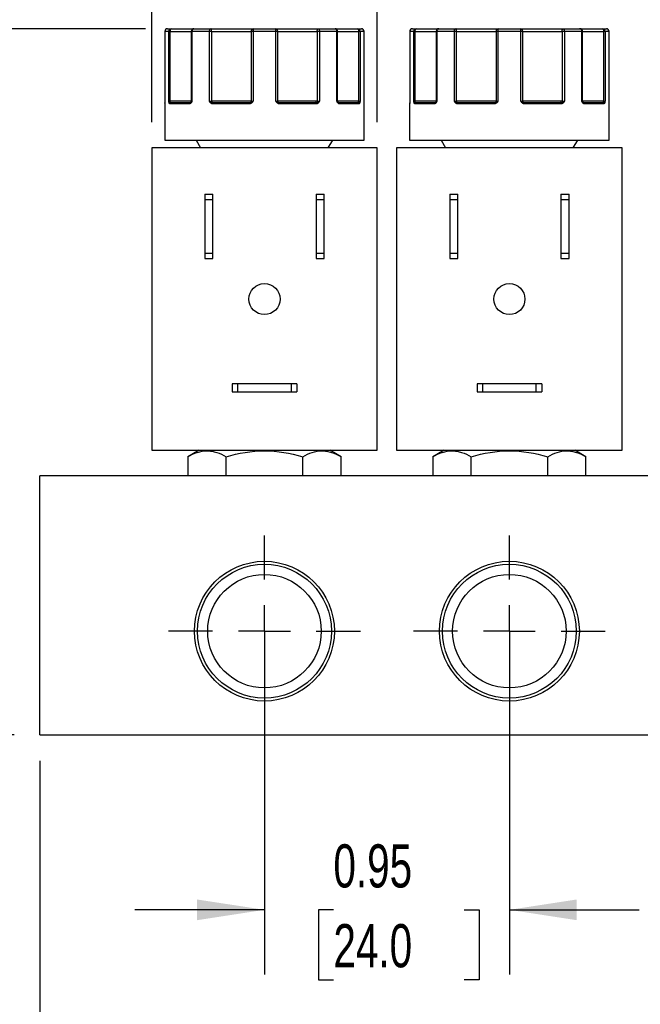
# Model space of a CAD drawing. Header units: inches. Extents: x 0.5 to 21.5, y 0.5 to 16.5.
# Tile 3 of 22: x 3.7 to 6.1, y 3.7 to 7.5. Entities that reach past the tile are written whole.
import ezdxf

# ---------------------------------------------------------------- set-up
doc = ezdxf.new("R2010")
doc.units = ezdxf.units.IN
doc.header["$LTSCALE"] = 2
doc.header["$MEASUREMENT"] = 0
doc.linetypes.add('SLD-Center', pattern=[0.75, 0.6, -0.05, 0.05, -0.05])
doc.linetypes.add('SLD-Solid', pattern=[0])
doc.layers.add('CENTER', color=40, linetype='SLD-Center')
doc.layers.add('DIMENSIONS', color=140, linetype='SLD-Solid', lineweight=25)
doc.styles.add('SLDTEXTSTYLE0', font='TXT', dxfattribs={"width": 0.7})
doc.dimstyles.new('SLDDIMSTYLE0', dxfattribs={"dimtxt": 0.169922, "dimasz": 0.26, "dimexe": 0, "dimexo": 0.0625, "dimgap": 0.04248, "dimtad": 0, "dimtih": 1, "dimtoh": 1, "dimrnd": 1e-09, "dimdsep": 46, "dimtxsty": 'SLDTEXTSTYLE0', "dimsah": 1, "dimcen": 0.09, "dimadec": 0, "dimazin": 2, "dimtfac": 1, "dimtmove": 0, "dimatfit": 0, "dimfxl": 0, "dimfrac": 2, "dimtolj": 1, "dimtzin": 12, "dimarcsym": 0})
doc.dimstyles.new('SLDDIMSTYLE1', dxfattribs={"dimtxt": 0.169922, "dimasz": 0.26, "dimexe": 0, "dimexo": 0.0625, "dimgap": 0.04248, "dimtad": 0, "dimtih": 1, "dimtoh": 1, "dimrnd": 1e-09, "dimzin": 12, "dimdsep": 46, "dimtxsty": 'SLDTEXTSTYLE0', "dimsah": 1, "dimcen": 0.09, "dimadec": 0, "dimazin": 3, "dimtfac": 1, "dimtofl": 0, "dimtmove": 0, "dimatfit": 3, "dimfxl": 0, "dimfrac": 2, "dimtolj": 1, "dimtzin": 12, "dimarcsym": 0})
doc.dimstyles.new('SLDDIMSTYLE5', dxfattribs={"dimtxt": 0.169922, "dimasz": 0.26, "dimexe": 0, "dimexo": 0.0625, "dimgap": 0.04248, "dimtad": 0, "dimtih": 1, "dimtoh": 1, "dimrnd": 1e-09, "dimdsep": 46, "dimtxsty": 'SLDTEXTSTYLE0', "dimsah": 1, "dimcen": 0.09, "dimadec": 0, "dimazin": 2, "dimtfac": 1, "dimtofl": 0, "dimtmove": 0, "dimatfit": 3, "dimfxl": 0, "dimfrac": 2, "dimtolj": 1, "dimtzin": 12, "dimarcsym": 0})

# ---------------------------------------------------------------- blocks, each defined once
blk = doc.blocks.new('_D')
at = {"layer": 'DIMENSIONS'}
for p, q in [((4.619, 5.0024), (4.619, 3.7767)), ((5.564, 5.0024), (5.564, 3.7767)), ((4.619, 4.0267), (4.119, 4.0267)), ((4.8851, 4.0267), (4.828, 4.0267)), ((4.828, 4.0267), (4.828, 3.7566)), ((5.39, 4.0267), (5.4471, 4.0267)), ((5.4471, 4.0267), (5.4471, 3.7566)), ((5.564, 4.0267), (6.064, 4.0267)), ((4.828, 3.7566), (4.8851, 3.7566)), ((5.4471, 3.7566), (5.39, 3.7566))]:
    blk.add_line(p, q, dxfattribs=at)
for points in [[(4.619, 4.0267), (4.359, 4.0667), (4.359, 3.9867)], [(5.564, 4.0267), (5.824, 3.9867), (5.824, 4.0667)]]:
    blk.add_solid(points, dxfattribs=at)
at = {"layer": 'DIMENSIONS', "char_height": 0.16667, "attachment_point": 1, "style": 'SLDTEXTSTYLE0'}
for s, insert in [('0.95', (4.8851, 4.2796)), ('24.0', (4.8851, 3.9715))]:
    blk.add_mtext(s, dxfattribs=dict(at, insert=insert))
blk = doc.blocks.new('_D_1')
at = {"layer": 'DIMENSIONS'}
for p, q in [((3.753, 4.6024), (3.753, 2.8026)), ((8.32, 4.6024), (8.32, 2.8026)), ((3.753, 3.0526), (5.4432, 3.0526)), ((5.6735, 3.0526), (5.6164, 3.0526)), ((5.6164, 3.0526), (5.6164, 2.7825)), ((6.3198, 3.0526), (6.3768, 3.0526)), ((6.3768, 3.0526), (6.3768, 2.7825)), ((8.32, 3.0526), (6.55, 3.0526)), ((5.6164, 2.7825), (5.6735, 2.7825)), ((6.3768, 2.7825), (6.3198, 2.7825))]:
    blk.add_line(p, q, dxfattribs=at)
for points in [[(3.753, 3.0526), (4.013, 3.0126), (4.013, 3.0926)], [(8.32, 3.0526), (8.06, 3.0926), (8.06, 3.0126)]]:
    blk.add_solid(points, dxfattribs=at)
at = {"layer": 'DIMENSIONS', "char_height": 0.16667, "attachment_point": 1, "style": 'SLDTEXTSTYLE0'}
for s, insert in [('4.57', (5.7441, 3.3055)), ('116.0', (5.6735, 2.9974))]:
    blk.add_mtext(s, dxfattribs=dict(at, insert=insert))
blk = doc.blocks.new('_D_5')
at = {"layer": 'DIMENSIONS'}
for p, q in [((4.184, 7.0678), (4.184, 8.4653)), ((5.054, 7.0678), (5.054, 8.4653)), ((3.1087, 8.2153), (3.0517, 8.2153)), ((3.0517, 8.2153), (3.0517, 7.9453)), ((3.6137, 8.2153), (3.6707, 8.2153)), ((3.6707, 8.2153), (3.6707, 7.9453)), ((4.184, 8.2153), (3.844, 8.2153)), ((5.054, 8.2153), (4.184, 8.2153)), ((3.0517, 7.9453), (3.1087, 7.9453)), ((3.6707, 7.9453), (3.6137, 7.9453))]:
    blk.add_line(p, q, dxfattribs=at)
for points in [[(4.184, 8.2153), (4.444, 8.1753), (4.444, 8.2553)], [(5.054, 8.2153), (4.794, 8.2553), (4.794, 8.1753)]]:
    blk.add_solid(points, dxfattribs=at)
at = {"layer": 'DIMENSIONS', "char_height": 0.16667, "attachment_point": 1, "style": 'SLDTEXTSTYLE0'}
for s, insert in [('0.87', (3.1087, 8.4682)), ('22.1', (3.1087, 8.1601))]:
    blk.add_mtext(s, dxfattribs=dict(at, insert=insert))
blk = doc.blocks.new('_D_6')
at = {"layer": 'DIMENSIONS'}
for p, q in [((4.184, 7.0678), (4.184, 9.4102)), ((7.889, 7.0678), (7.889, 9.4102)), ((4.184, 9.1602), (5.5139, 9.1602)), ((5.7441, 9.1602), (5.6871, 9.1602)), ((5.6871, 9.1602), (5.6871, 8.8901)), ((6.2491, 9.1602), (6.3061, 9.1602)), ((6.3061, 9.1602), (6.3061, 8.8901)), ((7.889, 9.1602), (6.4794, 9.1602)), ((5.6871, 8.8901), (5.7441, 8.8901)), ((6.3061, 8.8901), (6.2491, 8.8901))]:
    blk.add_line(p, q, dxfattribs=at)
for points in [[(4.184, 9.1602), (4.444, 9.1202), (4.444, 9.2002)], [(7.889, 9.1602), (7.629, 9.2002), (7.629, 9.1202)]]:
    blk.add_solid(points, dxfattribs=at)
at = {"layer": 'DIMENSIONS', "char_height": 0.16667, "attachment_point": 1, "style": 'SLDTEXTSTYLE0'}
for s, insert in [('3.71', (5.7441, 9.4131)), ('94.1', (5.7441, 9.105))]:
    blk.add_mtext(s, dxfattribs=dict(at, insert=insert))
blk = doc.blocks.new('_D_7')
at = {"layer": 'DIMENSIONS'}
for p, q in [((4.1595, 7.4278), (2.4725, 7.4278)), ((2.7225, 7.4278), (2.7225, 6.4115)), ((2.47, 6.1034), (2.4129, 6.1034)), ((2.4129, 6.1034), (2.4129, 5.8333)), ((2.9749, 6.1034), (3.032, 6.1034)), ((3.032, 6.1034), (3.032, 5.8333)), ((2.4129, 5.8333), (2.47, 5.8333)), ((3.032, 5.8333), (2.9749, 5.8333)), ((2.7225, 4.7024), (2.7225, 5.7952)), ((3.653, 4.7024), (2.4725, 4.7024))]:
    blk.add_line(p, q, dxfattribs=at)
for points in [[(2.7225, 7.4278), (2.6825, 7.1678), (2.7625, 7.1678)], [(2.7225, 4.7024), (2.7625, 4.9624), (2.6825, 4.9624)]]:
    blk.add_solid(points, dxfattribs=at)
at = {"layer": 'DIMENSIONS', "char_height": 0.16667, "attachment_point": 1, "style": 'SLDTEXTSTYLE0'}
for s, insert in [('2.73', (2.47, 6.3562)), ('69.2', (2.47, 6.0481))]:
    blk.add_mtext(s, dxfattribs=dict(at, insert=insert))
blk = doc.blocks.new('SW_CENTERMARKSYMBOL_2')
at = {"layer": 'CENTER', "color": 0}
for p, q in [((0, 0.2), (0, 0.3699)), ((0, 0), (0, 0.1)), ((-0.2, 0), (-0.3699, 0)), ((0, 0), (-0.1, 0)), ((0, 0), (0, -0.1)), ((0, 0), (0.1, 0)), ((0.2, 0), (0.3699, 0)), ((0, -0.2), (0, -0.3699))]:
    blk.add_line(p, q, dxfattribs=at)
blk = doc.blocks.new('SW_CENTERMARKSYMBOL_3')
at = {"layer": 'CENTER', "color": 0}
for p, q in [((0, 0.2), (0, 0.3699)), ((0, 0), (0, 0.1)), ((-0.2, 0), (-0.3699, 0)), ((0, 0), (-0.1, 0)), ((0, 0), (0, -0.1)), ((0, 0), (0.1, 0)), ((0.2, 0), (0.3699, 0)), ((0, -0.2), (0, -0.3699))]:
    blk.add_line(p, q, dxfattribs=at)

msp = doc.modelspace()

# ---------------------------------------------------------------- linework, layer by layer
for p, q in [((4.2347, 7.4178), (4.2347, 7.1478)), ((4.2347, 7.4178), (4.2347, 7.1478)), ((4.25, 7.4178), (4.2347, 7.4178)), ((4.2347, 7.4178), (4.2347, 7.4178)), ((4.25, 7.1478), (4.25, 7.4178)), ((4.2558, 7.4178), (4.25, 7.4178)), ((4.2558, 7.1478), (4.2558, 7.4178)), ((4.2558, 7.4178), (4.3367, 7.4178)), ((4.3367, 7.4178), (4.3367, 7.1478)), ((4.3394, 7.4178), (4.3367, 7.4178)), ((4.3394, 7.4178), (4.3394, 7.1478)), ((4.4068, 7.4178), (4.3394, 7.4178)), ((4.4068, 7.1478), (4.4068, 7.4178)), ((4.4123, 7.4178), (4.4068, 7.4178)), ((4.4154, 7.4178), (4.4123, 7.4178)), ((4.4154, 7.4178), (4.5676, 7.4178)), ((4.4154, 7.1478), (4.4154, 7.4178)), ((4.5676, 7.4178), (4.5676, 7.1478)), ((4.5749, 7.4178), (4.5676, 7.4178)), ((4.663, 7.4178), (4.5749, 7.4178)), ((4.5749, 7.4178), (4.5749, 7.1478)), ((4.663, 7.1478), (4.663, 7.4178)), ((4.6703, 7.4178), (4.663, 7.4178)), ((4.6703, 7.1478), (4.6703, 7.4178)), ((4.6703, 7.4178), (4.8225, 7.4178)), ((4.8225, 7.4178), (4.8225, 7.1478)), ((4.8256, 7.4178), (4.8225, 7.4178)), ((4.8311, 7.4178), (4.8256, 7.4178)), ((4.8311, 7.4178), (4.8311, 7.1478)), ((4.8985, 7.4178), (4.8311, 7.4178)), ((4.8985, 7.1478), (4.8985, 7.4178)), ((4.9013, 7.4178), (4.8985, 7.4178)), ((4.9013, 7.1478), (4.9013, 7.4178)), ((4.9013, 7.4178), (4.9822, 7.4178)), ((4.9822, 7.4178), (4.9822, 7.1478)), ((4.988, 7.4178), (4.9822, 7.4178)), ((4.988, 7.4178), (4.988, 7.1478)), ((5.0033, 7.4178), (4.988, 7.4178)), ((5.0033, 7.1478), (5.0033, 7.4178)), ((5.0033, 7.1478), (5.0033, 7.4178)), ((5.0033, 7.4178), (5.0033, 7.4178)), ((5.1797, 7.4178), (5.1797, 7.1478)), ((5.1797, 7.4178), (5.1797, 7.1478)), ((5.195, 7.4178), (5.1797, 7.4178)), ((5.1797, 7.4178), (5.1797, 7.4178)), ((5.195, 7.1478), (5.195, 7.4178)), ((5.2008, 7.4178), (5.195, 7.4178)), ((5.2008, 7.1478), (5.2008, 7.4178)), ((5.2008, 7.4178), (5.2817, 7.4178)), ((5.2817, 7.4178), (5.2817, 7.1478)), ((5.2844, 7.4178), (5.2817, 7.4178)), ((5.2844, 7.4178), (5.2844, 7.1478)), ((5.3518, 7.4178), (5.2844, 7.4178)), ((5.3518, 7.1478), (5.3518, 7.4178)), ((5.3573, 7.4178), (5.3518, 7.4178)), ((5.3604, 7.4178), (5.3573, 7.4178)), ((5.3604, 7.4178), (5.5126, 7.4178)), ((5.3604, 7.1478), (5.3604, 7.4178)), ((5.5126, 7.4178), (5.5126, 7.1478)), ((5.5199, 7.4178), (5.5126, 7.4178)), ((5.608, 7.4178), (5.5199, 7.4178)), ((5.5199, 7.4178), (5.5199, 7.1478)), ((5.608, 7.1478), (5.608, 7.4178)), ((5.6153, 7.4178), (5.608, 7.4178)), ((5.6153, 7.1478), (5.6153, 7.4178)), ((5.6153, 7.4178), (5.7675, 7.4178)), ((5.7675, 7.4178), (5.7675, 7.1478)), ((5.7706, 7.4178), (5.7675, 7.4178)), ((5.7761, 7.4178), (5.7706, 7.4178)), ((5.7761, 7.4178), (5.7761, 7.1478)), ((5.8435, 7.4178), (5.7761, 7.4178)), ((5.8435, 7.1478), (5.8435, 7.4178)), ((5.8463, 7.4178), (5.8435, 7.4178)), ((5.8463, 7.1478), (5.8463, 7.4178)), ((5.8463, 7.4178), (5.9272, 7.4178)), ((5.9272, 7.4178), (5.9272, 7.1478)), ((5.933, 7.4178), (5.9272, 7.4178)), ((5.933, 7.4178), (5.933, 7.1478)), ((5.9483, 7.4178), (5.933, 7.4178)), ((5.9483, 7.1478), (5.9483, 7.4178)), ((5.9483, 7.1478), (5.9483, 7.4178)), ((5.9483, 7.4178), (5.9483, 7.4178)), ((4.2347, 7.1478), (4.2347, 7.1478)), ((4.25, 7.1478), (4.2558, 7.1478)), ((4.3367, 7.1478), (4.2558, 7.1478)), ((4.3367, 7.1478), (4.3394, 7.1478)), ((4.4068, 7.1478), (4.4154, 7.1478)), ((4.5676, 7.1478), (4.4154, 7.1478)), ((4.5676, 7.1478), (4.5749, 7.1478)), ((4.663, 7.1478), (4.6703, 7.1478)), ((4.8225, 7.1478), (4.6703, 7.1478)), ((4.8225, 7.1478), (4.8311, 7.1478)), ((4.8985, 7.1478), (4.9013, 7.1478)), ((4.9822, 7.1478), (4.9013, 7.1478)), ((4.9822, 7.1478), (4.988, 7.1478)), ((5.0033, 7.1478), (5.0033, 7.1478)), ((5.1797, 7.1478), (5.1797, 7.1478)), ((5.195, 7.1478), (5.2008, 7.1478)), ((5.2817, 7.1478), (5.2008, 7.1478)), ((5.2817, 7.1478), (5.2844, 7.1478)), ((5.3518, 7.1478), (5.3604, 7.1478)), ((5.5126, 7.1478), (5.3604, 7.1478)), ((5.5126, 7.1478), (5.5199, 7.1478)), ((5.608, 7.1478), (5.6153, 7.1478)), ((5.7675, 7.1478), (5.6153, 7.1478)), ((5.7675, 7.1478), (5.7761, 7.1478)), ((5.8435, 7.1478), (5.8463, 7.1478)), ((5.9272, 7.1478), (5.8463, 7.1478)), ((5.9272, 7.1478), (5.933, 7.1478)), ((5.9483, 7.1478), (5.9483, 7.1478)), ((4.234, 7.1378), (4.234, 6.9978)), ((4.2341, 7.1378), (4.234, 7.1378)), ((4.3287, 7.1378), (4.2548, 7.1378)), ((4.3357, 7.1448), (4.3348, 7.1435)), ((4.5592, 7.1378), (4.4203, 7.1378)), ((4.8176, 7.1378), (4.6787, 7.1378)), ((4.9032, 7.1435), (4.9022, 7.1448)), ((4.9832, 7.1378), (4.9092, 7.1378)), ((5.004, 7.1378), (5.0039, 7.1378)), ((5.004, 6.9978), (5.004, 7.1378)), ((5.179, 7.1378), (5.179, 6.9978)), ((5.1791, 7.1378), (5.179, 7.1378)), ((5.2737, 7.1378), (5.1998, 7.1378)), ((5.2807, 7.1448), (5.2798, 7.1435)), ((5.5042, 7.1378), (5.3653, 7.1378)), ((5.7626, 7.1378), (5.6237, 7.1378)), ((5.8482, 7.1435), (5.8472, 7.1448)), ((5.9282, 7.1378), (5.8542, 7.1378)), ((5.949, 7.1378), (5.9489, 7.1378)), ((5.949, 6.9978), (5.949, 7.1378)), ((4.234, 6.9978), (5.004, 6.9978)), ((4.3555, 6.9978), (4.3728, 6.9678)), ((4.8652, 6.9678), (4.8825, 6.9978)), ((5.179, 6.9978), (5.949, 6.9978)), ((5.3005, 6.9978), (5.3178, 6.9678)), ((5.8102, 6.9678), (5.8275, 6.9978)), ((4.184, 6.9678), (4.184, 5.8008)), ((5.054, 6.9678), (4.184, 6.9678)), ((5.054, 5.8008), (5.054, 6.9678)), ((5.129, 6.9678), (5.129, 5.8008)), ((5.999, 6.9678), (5.129, 6.9678)), ((5.999, 5.8008), (5.999, 6.9678)), ((4.389, 6.7888), (4.389, 6.7676)), ((4.389, 6.7888), (4.42, 6.7888)), ((4.42, 6.7676), (4.389, 6.7676)), ((4.389, 6.7676), (4.389, 6.562)), ((4.42, 6.7676), (4.42, 6.7888)), ((4.42, 6.562), (4.42, 6.7676)), ((4.818, 6.7888), (4.849, 6.7888)), ((4.818, 6.7888), (4.818, 6.7676)), ((4.849, 6.7676), (4.818, 6.7676)), ((4.818, 6.7676), (4.818, 6.562)), ((4.849, 6.7676), (4.849, 6.7888)), ((4.849, 6.562), (4.849, 6.7676)), ((5.334, 6.7888), (5.365, 6.7888)), ((5.334, 6.7888), (5.334, 6.7676)), ((5.334, 6.7676), (5.334, 6.562)), ((5.365, 6.7676), (5.334, 6.7676)), ((5.365, 6.7676), (5.365, 6.7888)), ((5.365, 6.562), (5.365, 6.7676)), ((5.763, 6.7888), (5.794, 6.7888)), ((5.763, 6.7888), (5.763, 6.7676)), ((5.763, 6.7676), (5.763, 6.562)), ((5.794, 6.7676), (5.763, 6.7676)), ((5.794, 6.7676), (5.794, 6.7888)), ((5.794, 6.562), (5.794, 6.7676)), ((4.389, 6.562), (4.389, 6.5408)), ((4.389, 6.562), (4.42, 6.562)), ((4.389, 6.5408), (4.42, 6.5408)), ((4.42, 6.5408), (4.42, 6.562)), ((4.818, 6.562), (4.849, 6.562)), ((4.818, 6.562), (4.818, 6.5408)), ((4.818, 6.5408), (4.849, 6.5408)), ((4.849, 6.5408), (4.849, 6.562)), ((5.334, 6.562), (5.365, 6.562)), ((5.334, 6.562), (5.334, 6.5408)), ((5.334, 6.5408), (5.365, 6.5408)), ((5.365, 6.5408), (5.365, 6.562)), ((5.763, 6.562), (5.794, 6.562)), ((5.763, 6.562), (5.763, 6.5408)), ((5.763, 6.5408), (5.794, 6.5408)), ((5.794, 6.5408), (5.794, 6.562)), ((4.494, 6.0568), (4.494, 6.0258)), ((4.5152, 6.0568), (4.494, 6.0568)), ((4.5152, 6.0568), (4.5152, 6.0258)), ((4.7228, 6.0568), (4.5152, 6.0568)), ((4.7228, 6.0258), (4.7228, 6.0568)), ((4.744, 6.0568), (4.7228, 6.0568)), ((4.744, 6.0568), (4.744, 6.0258)), ((5.439, 6.0568), (5.439, 6.0258)), ((5.4602, 6.0568), (5.439, 6.0568)), ((5.4602, 6.0568), (5.4602, 6.0258)), ((5.6678, 6.0568), (5.4602, 6.0568)), ((5.6678, 6.0258), (5.6678, 6.0568)), ((5.689, 6.0568), (5.6678, 6.0568)), ((5.689, 6.0568), (5.689, 6.0258)), ((4.494, 6.0258), (4.5152, 6.0258)), ((4.5152, 6.0258), (4.7228, 6.0258)), ((4.7228, 6.0258), (4.744, 6.0258)), ((5.439, 6.0258), (5.4602, 6.0258)), ((5.4602, 6.0258), (5.6678, 6.0258)), ((5.6678, 6.0258), (5.689, 6.0258)), ((4.184, 5.8008), (5.054, 5.8008)), ((4.367, 5.8008), (4.3235, 5.7757)), ((4.9145, 5.7757), (4.871, 5.8008)), ((5.129, 5.8008), (5.999, 5.8008)), ((5.312, 5.8008), (5.2685, 5.7757)), ((5.8595, 5.7757), (5.816, 5.8008)), ((4.3235, 5.7757), (4.3235, 5.7024)), ((4.4712, 5.7024), (4.4712, 5.7757)), ((4.7667, 5.7024), (4.7667, 5.7757)), ((4.9145, 5.7024), (4.9145, 5.7757)), ((5.2685, 5.7757), (5.2685, 5.7024)), ((5.4162, 5.7024), (5.4162, 5.7757)), ((5.7117, 5.7024), (5.7117, 5.7757)), ((5.8595, 5.7024), (5.8595, 5.7757)), ((3.753, 4.7024), (3.753, 5.7024)), ((8.32, 5.7024), (3.753, 5.7024)), ((3.753, 4.7024), (8.32, 4.7024))]:
    msp.add_line(p, q)
at = {"flags": 128}
for points in [[(4.2558, 7.4178), (4.2558, 7.4197), (4.256, 7.4216), (4.2564, 7.4233), (4.2569, 7.4249), (4.2574, 7.4261), (4.2581, 7.427), (4.2588, 7.4276), (4.2595, 7.4278)], [(4.4068, 7.4178), (4.4069, 7.4197), (4.4072, 7.4216), (4.4078, 7.4233), (4.4084, 7.4249), (4.4093, 7.4261), (4.4102, 7.427), (4.4113, 7.4276), (4.4123, 7.4278)], [(4.4154, 7.4178), (4.4153, 7.4197), (4.4151, 7.4216), (4.4149, 7.4233), (4.4145, 7.4249), (4.414, 7.4261), (4.4135, 7.427), (4.4129, 7.4276), (4.4123, 7.4278)], [(4.8225, 7.4178), (4.8226, 7.4197), (4.8228, 7.4216), (4.8231, 7.4233), (4.8234, 7.4249), (4.8239, 7.4261), (4.8244, 7.427), (4.825, 7.4276), (4.8256, 7.4278)], [(4.8256, 7.4278), (4.8267, 7.4276), (4.8277, 7.427), (4.8286, 7.4261), (4.8295, 7.4249), (4.8302, 7.4233), (4.8307, 7.4216), (4.831, 7.4197), (4.8311, 7.4178)], [(4.9784, 7.4278), (4.9792, 7.4276), (4.9799, 7.427), (4.9805, 7.4261), (4.9811, 7.4249), (4.9816, 7.4233), (4.9819, 7.4216), (4.9821, 7.4197), (4.9822, 7.4178)], [(5.2008, 7.4178), (5.2008, 7.4197), (5.201, 7.4216), (5.2014, 7.4233), (5.2019, 7.4249), (5.2024, 7.4261), (5.2031, 7.427), (5.2038, 7.4276), (5.2045, 7.4278)], [(5.3518, 7.4178), (5.3519, 7.4197), (5.3522, 7.4216), (5.3528, 7.4233), (5.3534, 7.4249), (5.3543, 7.4261), (5.3552, 7.427), (5.3563, 7.4276), (5.3573, 7.4278)], [(5.3604, 7.4178), (5.3603, 7.4197), (5.3601, 7.4216), (5.3599, 7.4233), (5.3595, 7.4249), (5.359, 7.4261), (5.3585, 7.427), (5.3579, 7.4276), (5.3573, 7.4278)], [(5.7675, 7.4178), (5.7676, 7.4197), (5.7678, 7.4216), (5.7681, 7.4233), (5.7684, 7.4249), (5.7689, 7.4261), (5.7694, 7.427), (5.77, 7.4276), (5.7706, 7.4278)], [(5.7706, 7.4278), (5.7717, 7.4276), (5.7727, 7.427), (5.7736, 7.4261), (5.7745, 7.4249), (5.7752, 7.4233), (5.7757, 7.4216), (5.776, 7.4197), (5.7761, 7.4178)], [(5.9234, 7.4278), (5.9242, 7.4276), (5.9249, 7.427), (5.9255, 7.4261), (5.9261, 7.4249), (5.9266, 7.4233), (5.9269, 7.4216), (5.9271, 7.4197), (5.9272, 7.4178)], [(4.2342, 7.139), (4.2341, 7.1388), (4.234, 7.1378)], [(4.2344, 7.1408), (4.2344, 7.1413), (4.2344, 7.1414)], [(4.4203, 7.1378), (4.4203, 7.1388), (4.4205, 7.1397), (4.4207, 7.1406), (4.421, 7.1413), (4.4214, 7.1419), (4.4219, 7.1424), (4.4224, 7.1427), (4.4229, 7.1428)], [(4.8176, 7.1378), (4.8176, 7.1388), (4.8174, 7.1397), (4.8172, 7.1406), (4.8169, 7.1413), (4.8165, 7.1419), (4.816, 7.1424), (4.8156, 7.1427), (4.8151, 7.1428)], [(5.0036, 7.1408), (5.0036, 7.1413), (5.0036, 7.1414)], [(5.1792, 7.139), (5.1791, 7.1388), (5.179, 7.1378)], [(5.1794, 7.1408), (5.1794, 7.1413), (5.1794, 7.1414)], [(5.3653, 7.1378), (5.3653, 7.1388), (5.3655, 7.1397), (5.3657, 7.1406), (5.366, 7.1413), (5.3664, 7.1419), (5.3669, 7.1424), (5.3674, 7.1427), (5.3679, 7.1428)], [(5.7626, 7.1378), (5.7626, 7.1388), (5.7624, 7.1397), (5.7622, 7.1406), (5.7619, 7.1413), (5.7615, 7.1419), (5.761, 7.1424), (5.7606, 7.1427), (5.7601, 7.1428)], [(5.9486, 7.1408), (5.9486, 7.1413), (5.9486, 7.1414)]]:
    msp.add_lwpolyline(points, dxfattribs=at)
for centre, radius in [((4.619, 6.3843), 0.06), ((5.564, 6.3843), 0.06), ((4.619, 5.1024), 0.2699), ((4.619, 5.1024), 0.2582), ((5.564, 5.1024), 0.2699), ((5.564, 5.1024), 0.2582), ((4.619, 5.1024), 0.219), ((5.564, 5.1024), 0.219)]:
    msp.add_circle(centre, radius)
for centre, radius, start, end in [((4.2447, 7.4178), 0.01, 90, 180), ((4.2447, 7.4178), 0.00999, 90.0514, 180.0513), ((4.2598, 7.418), 0.0098, 91.2388, 181.1874), ((4.3467, 7.4178), 0.01, 90, 180), ((4.3483, 7.419), 0.00897, 100.4522, 187.5708), ((4.5769, 7.4185), 0.00932, 95.1969, 184.391), ((4.5976, 7.4202), 0.0228, 160.7395, 186.2025), ((4.6402, 7.4202), 0.0229, 353.8085, 19.2239), ((4.661, 7.4185), 0.00932, 355.6056, 84.7983), ((4.8913, 7.4178), 0.01, 0, 90), ((4.8896, 7.419), 0.00897, 352.4253, 79.54), ((4.9782, 7.418), 0.0098, 358.8108, 88.7592), ((4.9933, 7.4178), 0.01, 0, 90), ((4.9933, 7.4178), 0.00999, 359.9483, 89.9483), ((5.1897, 7.4178), 0.01, 90, 180), ((5.1897, 7.4178), 0.00999, 90.0514, 180.0513), ((5.2048, 7.418), 0.0098, 91.2388, 181.1874), ((5.2917, 7.4178), 0.01, 90, 180), ((5.2933, 7.419), 0.00897, 100.4522, 187.5708), ((5.5219, 7.4185), 0.00932, 95.1969, 184.391), ((5.5426, 7.4202), 0.0228, 160.7395, 186.2025), ((5.5852, 7.4202), 0.0229, 353.8085, 19.2239), ((5.606, 7.4185), 0.00932, 355.6056, 84.7983), ((5.8363, 7.4178), 0.01, 0, 90), ((5.8346, 7.419), 0.00897, 352.4253, 79.54), ((5.9232, 7.418), 0.0098, 358.8108, 88.7592), ((5.9383, 7.4178), 0.01, 0, 90), ((5.9383, 7.4178), 0.00999, 359.9483, 89.9483), ((4.2454, 7.1476), 0.0104, 341.2697, 0.9995), ((4.3317, 7.1478), 0.005, 325.2198, 0), ((4.4281, 7.1476), 0.0128, 179.1378, 195.0892), ((4.5621, 7.1477), 0.0055, 321.0737, 0.6297), ((4.6758, 7.1477), 0.0055, 179.3699, 218.9215), ((4.8098, 7.1476), 0.0128, 344.9003, 0.8627), ((4.9063, 7.1478), 0.005, 180, 214.9026), ((4.9926, 7.1476), 0.0104, 179.0008, 198.7202), ((5.1904, 7.1476), 0.0104, 341.2697, 0.9995), ((5.2767, 7.1478), 0.005, 325.2198, 0), ((5.3731, 7.1476), 0.0128, 179.1378, 195.0892), ((5.5071, 7.1477), 0.0055, 321.0737, 0.6297), ((5.6208, 7.1477), 0.0055, 179.3699, 218.9215), ((5.7548, 7.1476), 0.0128, 344.9003, 0.8627), ((5.8513, 7.1478), 0.005, 180, 214.9026), ((5.9376, 7.1476), 0.0104, 179.0008, 198.7202), ((4.2391, 7.1378), 0.005, 151.0251, 180.0003), ((4.2569, 7.1392), 0.00537, 108.6036, 162.9842), ((4.2597, 7.1379), 0.00487, 91.6355, 181.5471), ((4.3332, 7.1383), 0.00452, 99.1104, 186.8567), ((4.3373, 7.1424), 0.00273, 137.3167, 217.3994), ((4.4209, 7.135), 0.0105, 118.8588, 147.1603), ((4.5678, 7.139), 0.00871, 154.2894, 188.0473), ((4.5865, 7.1552), 0.0229, 208.4976, 219.1112), ((4.6514, 7.1552), 0.0229, 320.8912, 331.4844), ((4.6701, 7.139), 0.00872, 351.9621, 25.676), ((4.817, 7.135), 0.0105, 32.8424, 61.1356), ((4.9006, 7.1424), 0.00273, 322.5921, 42.6632), ((4.9047, 7.1383), 0.00452, 353.1394, 80.8826), ((4.9783, 7.1379), 0.00487, 358.4508, 88.3622), ((4.9811, 7.1392), 0.00537, 17.0241, 71.3949), ((4.9989, 7.1378), 0.005, 359.9997, 30.2701), ((4.999, 7.1378), 0.005, 0, 30.7711), ((5.1841, 7.1378), 0.005, 151.0251, 180.0003), ((5.2019, 7.1392), 0.00537, 108.6036, 162.9842), ((5.2047, 7.1379), 0.00487, 91.6355, 181.5471), ((5.2782, 7.1383), 0.00452, 99.1104, 186.8567), ((5.2823, 7.1424), 0.00273, 137.3167, 217.3994), ((5.3659, 7.135), 0.0105, 118.8588, 147.1603), ((5.5128, 7.139), 0.00871, 154.2894, 188.0473), ((5.5315, 7.1552), 0.0229, 208.4976, 219.1112), ((5.5964, 7.1552), 0.0229, 320.8912, 331.4844), ((5.6151, 7.139), 0.00872, 351.9621, 25.676), ((5.762, 7.135), 0.0105, 32.8424, 61.1356), ((5.8456, 7.1424), 0.00273, 322.5921, 42.6632), ((5.8497, 7.1383), 0.00452, 353.1394, 80.8826), ((5.9233, 7.1379), 0.00487, 358.4508, 88.3622), ((5.9261, 7.1392), 0.00537, 17.0241, 71.3949), ((5.9439, 7.1378), 0.005, 359.9997, 30.2701), ((5.944, 7.1378), 0.005, 0, 30.7711)]:
    msp.add_arc(centre, radius, start, end)
for points in [[(4.2447, 7.4278), (4.2464, 7.4278), (4.2514, 7.4278), (4.2595, 7.4278)], [(4.3467, 7.4278), (4.3664, 7.4278), (4.3884, 7.4278), (4.4123, 7.4278)], [(4.5761, 7.4278), (4.5903, 7.4278), (4.6046, 7.4278), (4.619, 7.4278)], [(4.619, 7.4278), (4.6333, 7.4278), (4.6476, 7.4278), (4.6618, 7.4278)], [(4.8256, 7.4278), (4.8495, 7.4278), (4.8716, 7.4278), (4.8913, 7.4278)], [(4.9784, 7.4278), (4.9866, 7.4278), (4.9916, 7.4278), (4.9933, 7.4278)], [(5.1897, 7.4278), (5.1914, 7.4278), (5.1964, 7.4278), (5.2045, 7.4278)], [(5.2917, 7.4278), (5.3114, 7.4278), (5.3334, 7.4278), (5.3573, 7.4278)], [(5.5211, 7.4278), (5.5353, 7.4278), (5.5496, 7.4278), (5.564, 7.4278)], [(5.564, 7.4278), (5.5783, 7.4278), (5.5926, 7.4278), (5.6068, 7.4278)], [(5.7706, 7.4278), (5.7945, 7.4278), (5.8166, 7.4278), (5.8363, 7.4278)], [(5.9234, 7.4278), (5.9316, 7.4278), (5.9366, 7.4278), (5.9383, 7.4278)], [(4.25, 7.1478), (4.251, 7.1465), (4.2535, 7.1452), (4.2552, 7.1443)], [(4.3353, 7.1443), (4.3359, 7.1452), (4.3368, 7.1465), (4.3394, 7.1478)], [(4.4123, 7.1456), (4.4106, 7.1463), (4.4086, 7.147), (4.4068, 7.1478)], [(4.5664, 7.1443), (4.5684, 7.1452), (4.5712, 7.1465), (4.5749, 7.1478)], [(4.663, 7.1478), (4.6667, 7.1465), (4.6695, 7.1452), (4.6715, 7.1443)], [(4.8311, 7.1478), (4.8293, 7.147), (4.8274, 7.1463), (4.8256, 7.1456)], [(4.8985, 7.1478), (4.9011, 7.1465), (4.902, 7.1452), (4.9026, 7.1443)], [(4.9828, 7.1443), (4.9845, 7.1452), (4.9869, 7.1465), (4.988, 7.1478)], [(5.195, 7.1478), (5.196, 7.1465), (5.1985, 7.1452), (5.2002, 7.1443)], [(5.2803, 7.1443), (5.2809, 7.1452), (5.2818, 7.1465), (5.2844, 7.1478)], [(5.3573, 7.1456), (5.3556, 7.1463), (5.3536, 7.147), (5.3518, 7.1478)], [(5.5114, 7.1443), (5.5134, 7.1452), (5.5162, 7.1465), (5.5199, 7.1478)], [(5.608, 7.1478), (5.6117, 7.1465), (5.6145, 7.1452), (5.6165, 7.1443)], [(5.7761, 7.1478), (5.7743, 7.147), (5.7724, 7.1463), (5.7706, 7.1456)], [(5.8435, 7.1478), (5.8461, 7.1465), (5.847, 7.1452), (5.8476, 7.1443)], [(5.9278, 7.1443), (5.9295, 7.1452), (5.9319, 7.1465), (5.933, 7.1478)], [(4.2552, 7.1443), (4.2564, 7.1432), (4.2579, 7.1428), (4.2595, 7.1428)], [(4.2595, 7.1428), (4.2755, 7.1428), (4.3002, 7.1428), (4.3325, 7.1428)], [(4.3325, 7.1428), (4.3335, 7.1428), (4.3345, 7.1432), (4.3353, 7.1443)], [(4.4158, 7.1443), (4.4148, 7.1447), (4.4136, 7.1451), (4.4123, 7.1456)], [(4.4158, 7.1443), (4.4177, 7.1432), (4.4203, 7.1428), (4.4229, 7.1428)], [(4.4229, 7.1428), (4.4649, 7.1428), (4.5115, 7.1428), (4.56, 7.1428)], [(4.56, 7.1428), (4.5623, 7.1428), (4.5646, 7.1432), (4.5664, 7.1443)], [(4.6715, 7.1443), (4.6733, 7.1432), (4.6756, 7.1428), (4.678, 7.1428)], [(4.678, 7.1428), (4.7264, 7.1428), (4.773, 7.1428), (4.8151, 7.1428)], [(4.8151, 7.1428), (4.8176, 7.1428), (4.8202, 7.1432), (4.8221, 7.1443)], [(4.8256, 7.1456), (4.8243, 7.1451), (4.8231, 7.1447), (4.8221, 7.1443)], [(4.9026, 7.1443), (4.9034, 7.1432), (4.9044, 7.1428), (4.9055, 7.1428)], [(4.9055, 7.1428), (4.9377, 7.1428), (4.9625, 7.1428), (4.9784, 7.1428)], [(4.9784, 7.1428), (4.98, 7.1428), (4.9816, 7.1432), (4.9828, 7.1443)], [(5.2002, 7.1443), (5.2014, 7.1432), (5.2029, 7.1428), (5.2045, 7.1428)], [(5.2045, 7.1428), (5.2205, 7.1428), (5.2452, 7.1428), (5.2775, 7.1428)], [(5.2775, 7.1428), (5.2785, 7.1428), (5.2795, 7.1432), (5.2803, 7.1443)], [(5.3608, 7.1443), (5.3598, 7.1447), (5.3586, 7.1451), (5.3573, 7.1456)], [(5.3608, 7.1443), (5.3627, 7.1432), (5.3653, 7.1428), (5.3679, 7.1428)], [(5.3679, 7.1428), (5.4099, 7.1428), (5.4565, 7.1428), (5.505, 7.1428)], [(5.505, 7.1428), (5.5073, 7.1428), (5.5096, 7.1432), (5.5114, 7.1443)], [(5.6165, 7.1443), (5.6183, 7.1432), (5.6206, 7.1428), (5.623, 7.1428)], [(5.623, 7.1428), (5.6714, 7.1428), (5.718, 7.1428), (5.7601, 7.1428)], [(5.7601, 7.1428), (5.7626, 7.1428), (5.7652, 7.1432), (5.7671, 7.1443)], [(5.7706, 7.1456), (5.7693, 7.1451), (5.7681, 7.1447), (5.7671, 7.1443)], [(5.8476, 7.1443), (5.8484, 7.1432), (5.8494, 7.1428), (5.8505, 7.1428)], [(5.8505, 7.1428), (5.8827, 7.1428), (5.9075, 7.1428), (5.9234, 7.1428)], [(5.9234, 7.1428), (5.925, 7.1428), (5.9266, 7.1432), (5.9278, 7.1443)]]:
    msp.add_open_spline(points, degree=3)
for points, knots in [([(4.2595, 7.4278), (4.2664, 7.4278), (4.2802, 7.4278), (4.299, 7.4278), (4.3157, 7.4278), (4.3295, 7.4278), (4.3396, 7.4278), (4.347, 7.4278), (4.3465, 7.4278), (4.3462, 7.4278)], [0, 0, 0, 0, 0.135383, 0.270826, 0.413904, 0.557105, 0.700183, 0.843384, 1, 1, 1, 1]), ([(4.4123, 7.4278), (4.4148, 7.4278), (4.4196, 7.4278), (4.427, 7.4278), (4.4345, 7.4278), (4.442, 7.4278), (4.4496, 7.4278), (4.4627, 7.4278), (4.4813, 7.4278), (4.5046, 7.4278), (4.5266, 7.4278), (4.544, 7.4278), (4.5574, 7.4278), (4.5676, 7.4278), (4.5732, 7.4278), (4.5761, 7.4278)], [0, 0, 0, 0, 0.040712, 0.081199, 0.121575, 0.161957, 0.202462, 0.243205, 0.371568, 0.500042, 0.628406, 0.75688, 0.838051, 0.918781, 1, 1, 1, 1]), ([(4.6618, 7.4278), (4.6632, 7.4278), (4.666, 7.4278), (4.6706, 7.4278), (4.6754, 7.4278), (4.6806, 7.4278), (4.6861, 7.4278), (4.696, 7.4278), (4.7114, 7.4278), (4.7333, 7.4278), (4.7566, 7.4278), (4.7778, 7.4278), (4.7959, 7.4278), (4.811, 7.4278), (4.8207, 7.4278), (4.8256, 7.4278)], [0, 0, 0, 0, 0.040712, 0.081199, 0.121575, 0.161957, 0.202462, 0.243205, 0.371568, 0.500042, 0.628406, 0.75688, 0.838051, 0.918781, 1, 1, 1, 1]), ([(4.8902, 7.4278), (4.8902, 7.4278), (4.8896, 7.4278), (4.8921, 7.4278), (4.8981, 7.4278), (4.9085, 7.4278), (4.9223, 7.4278), (4.9441, 7.4278), (4.9649, 7.4278), (4.9784, 7.4278)], [0, 0, 0, 0, 0.021767, 0.157249, 0.300368, 0.44361, 0.586729, 0.729972, 1, 1, 1, 1]), ([(5.2045, 7.4278), (5.2114, 7.4278), (5.2252, 7.4278), (5.244, 7.4278), (5.2607, 7.4278), (5.2745, 7.4278), (5.2846, 7.4278), (5.292, 7.4278), (5.2915, 7.4278), (5.2912, 7.4278)], [0, 0, 0, 0, 0.135383, 0.270826, 0.413904, 0.557105, 0.700183, 0.843384, 1, 1, 1, 1]), ([(5.3573, 7.4278), (5.3598, 7.4278), (5.3646, 7.4278), (5.372, 7.4278), (5.3795, 7.4278), (5.387, 7.4278), (5.3946, 7.4278), (5.4077, 7.4278), (5.4263, 7.4278), (5.4496, 7.4278), (5.4716, 7.4278), (5.489, 7.4278), (5.5024, 7.4278), (5.5126, 7.4278), (5.5182, 7.4278), (5.5211, 7.4278)], [0, 0, 0, 0, 0.040712, 0.081199, 0.121575, 0.161957, 0.202462, 0.243205, 0.371568, 0.500042, 0.628406, 0.75688, 0.838051, 0.918781, 1, 1, 1, 1]), ([(5.6068, 7.4278), (5.6082, 7.4278), (5.611, 7.4278), (5.6156, 7.4278), (5.6204, 7.4278), (5.6256, 7.4278), (5.6311, 7.4278), (5.641, 7.4278), (5.6564, 7.4278), (5.6783, 7.4278), (5.7016, 7.4278), (5.7228, 7.4278), (5.7409, 7.4278), (5.756, 7.4278), (5.7657, 7.4278), (5.7706, 7.4278)], [0, 0, 0, 0, 0.040712, 0.081199, 0.121575, 0.161957, 0.202462, 0.243205, 0.371568, 0.500042, 0.628406, 0.75688, 0.838051, 0.918781, 1, 1, 1, 1]), ([(5.8352, 7.4278), (5.8352, 7.4278), (5.8346, 7.4278), (5.8371, 7.4278), (5.8431, 7.4278), (5.8535, 7.4278), (5.8673, 7.4278), (5.8891, 7.4278), (5.9099, 7.4278), (5.9234, 7.4278)], [0, 0, 0, 0, 0.021767, 0.157249, 0.300368, 0.44361, 0.586729, 0.729972, 1, 1, 1, 1]), ([(4.2347, 7.1478), (4.2347, 7.147), (4.2346, 7.1458), (4.2345, 7.1439), (4.2344, 7.1422), (4.2344, 7.1412), (4.2344, 7.1408)], [0, 0, 0, 0, 0.291242, 0.500217, 0.762096, 1, 1, 1, 1]), ([(4.2518, 7.1408), (4.2516, 7.1412), (4.2513, 7.1422), (4.2508, 7.1439), (4.2504, 7.1458), (4.2501, 7.1471), (4.25, 7.1478)], [0, 0, 0, 0, 0.236129, 0.498993, 0.712542, 1, 1, 1, 1]), ([(4.3394, 7.1478), (4.339, 7.147), (4.3384, 7.1458), (4.3374, 7.1439), (4.3364, 7.1422), (4.3355, 7.1412), (4.3352, 7.1408)], [0, 0, 0, 0, 0.291242, 0.500217, 0.762096, 1, 1, 1, 1]), ([(4.412, 7.1408), (4.4116, 7.1412), (4.4106, 7.1422), (4.4093, 7.1439), (4.408, 7.1458), (4.4073, 7.1471), (4.4068, 7.1478)], [0, 0, 0, 0, 0.236129, 0.498993, 0.712542, 1, 1, 1, 1]), ([(4.5749, 7.1478), (4.5744, 7.147), (4.5735, 7.1458), (4.572, 7.1439), (4.5705, 7.1422), (4.5693, 7.1412), (4.5688, 7.1408)], [0, 0, 0, 0, 0.2912416, 0.5002174, 0.7620959, 1, 1, 1, 1]), ([(4.6691, 7.1408), (4.6686, 7.1412), (4.6674, 7.1422), (4.6659, 7.1439), (4.6644, 7.1458), (4.6635, 7.1471), (4.663, 7.1478)], [0, 0, 0, 0, 0.236129, 0.498993, 0.712542, 1, 1, 1, 1]), ([(4.8311, 7.1478), (4.8306, 7.147), (4.8299, 7.1458), (4.8286, 7.1439), (4.8274, 7.1422), (4.8264, 7.1412), (4.8259, 7.1408)], [0, 0, 0, 0, 0.291242, 0.500217, 0.762096, 1, 1, 1, 1]), ([(4.9028, 7.1408), (4.9024, 7.1412), (4.9016, 7.1422), (4.9006, 7.1439), (4.8995, 7.1458), (4.8989, 7.1471), (4.8985, 7.1478)], [0, 0, 0, 0, 0.2361294, 0.4989929, 0.7125421, 1, 1, 1, 1]), ([(4.988, 7.1478), (4.9879, 7.147), (4.9876, 7.1458), (4.9872, 7.1439), (4.9867, 7.1422), (4.9864, 7.1412), (4.9862, 7.1408)], [0, 0, 0, 0, 0.2912416, 0.5002174, 0.7620959, 1, 1, 1, 1]), ([(5.0036, 7.1408), (5.0036, 7.1412), (5.0035, 7.1422), (5.0035, 7.1439), (5.0034, 7.1458), (5.0033, 7.1471), (5.0033, 7.1478)], [0, 0, 0, 0, 0.236129, 0.498993, 0.712542, 1, 1, 1, 1]), ([(5.1797, 7.1478), (5.1797, 7.147), (5.1796, 7.1458), (5.1795, 7.1439), (5.1794, 7.1422), (5.1794, 7.1412), (5.1794, 7.1408)], [0, 0, 0, 0, 0.291242, 0.500217, 0.762096, 1, 1, 1, 1]), ([(5.1968, 7.1408), (5.1966, 7.1412), (5.1963, 7.1422), (5.1958, 7.1439), (5.1954, 7.1458), (5.1951, 7.1471), (5.195, 7.1478)], [0, 0, 0, 0, 0.236129, 0.498993, 0.712542, 1, 1, 1, 1]), ([(5.2844, 7.1478), (5.284, 7.147), (5.2834, 7.1458), (5.2824, 7.1439), (5.2814, 7.1422), (5.2805, 7.1412), (5.2802, 7.1408)], [0, 0, 0, 0, 0.291242, 0.500217, 0.762096, 1, 1, 1, 1]), ([(5.357, 7.1408), (5.3566, 7.1412), (5.3556, 7.1422), (5.3543, 7.1439), (5.353, 7.1458), (5.3523, 7.1471), (5.3518, 7.1478)], [0, 0, 0, 0, 0.236129, 0.498993, 0.712542, 1, 1, 1, 1]), ([(5.5199, 7.1478), (5.5194, 7.147), (5.5185, 7.1458), (5.517, 7.1439), (5.5155, 7.1422), (5.5143, 7.1412), (5.5138, 7.1408)], [0, 0, 0, 0, 0.291242, 0.500217, 0.762096, 1, 1, 1, 1]), ([(5.6141, 7.1408), (5.6136, 7.1412), (5.6124, 7.1422), (5.6109, 7.1439), (5.6094, 7.1458), (5.6085, 7.1471), (5.608, 7.1478)], [0, 0, 0, 0, 0.236129, 0.498993, 0.712542, 1, 1, 1, 1]), ([(5.7761, 7.1478), (5.7756, 7.147), (5.7749, 7.1458), (5.7736, 7.1439), (5.7724, 7.1422), (5.7714, 7.1412), (5.7709, 7.1408)], [0, 0, 0, 0, 0.291242, 0.500217, 0.762096, 1, 1, 1, 1]), ([(5.8478, 7.1408), (5.8474, 7.1412), (5.8466, 7.1422), (5.8456, 7.1439), (5.8445, 7.1458), (5.8439, 7.1471), (5.8435, 7.1478)], [0, 0, 0, 0, 0.236129, 0.498993, 0.712542, 1, 1, 1, 1]), ([(5.933, 7.1478), (5.9329, 7.147), (5.9326, 7.1458), (5.9322, 7.1439), (5.9317, 7.1422), (5.9314, 7.1412), (5.9312, 7.1408)], [0, 0, 0, 0, 0.291242, 0.500217, 0.762096, 1, 1, 1, 1]), ([(5.9486, 7.1408), (5.9486, 7.1412), (5.9485, 7.1422), (5.9485, 7.1439), (5.9484, 7.1458), (5.9483, 7.1471), (5.9483, 7.1478)], [0, 0, 0, 0, 0.236129, 0.498993, 0.712542, 1, 1, 1, 1]), ([(4.2344, 7.1408), (4.2343, 7.1404), (4.2343, 7.1396), (4.2342, 7.1388), (4.2342, 7.1382), (4.2341, 7.1378), (4.2341, 7.1378), (4.2341, 7.1378)], [0, 0, 0, 0, 0.188808, 0.379511, 0.575987, 0.781785, 1, 1, 1, 1]), ([(4.2548, 7.1378), (4.2545, 7.1378), (4.2539, 7.1379), (4.2531, 7.1384), (4.2524, 7.1394), (4.252, 7.1403), (4.2518, 7.1408)], [0, 0, 0, 0, 0.270747, 0.52324, 0.763872, 1, 1, 1, 1]), ([(4.3352, 7.1408), (4.3348, 7.1404), (4.3341, 7.1396), (4.3329, 7.1388), (4.3316, 7.1382), (4.3302, 7.1378), (4.3292, 7.1378), (4.3287, 7.1378)], [0, 0, 0, 0, 0.188808, 0.379511, 0.575987, 0.781785, 1, 1, 1, 1]), ([(4.4203, 7.1378), (4.4195, 7.1378), (4.4179, 7.1379), (4.4158, 7.1384), (4.4138, 7.1394), (4.4126, 7.1403), (4.412, 7.1408)], [0, 0, 0, 0, 0.270747, 0.52324, 0.763872, 1, 1, 1, 1]), ([(4.5688, 7.1408), (4.5682, 7.1404), (4.5672, 7.1396), (4.5654, 7.1388), (4.5634, 7.1382), (4.5614, 7.1378), (4.5599, 7.1378), (4.5592, 7.1378)], [0, 0, 0, 0, 0.188808, 0.379511, 0.575987, 0.781785, 1, 1, 1, 1]), ([(4.6787, 7.1378), (4.6778, 7.1378), (4.676, 7.1379), (4.6735, 7.1384), (4.6712, 7.1394), (4.6698, 7.1403), (4.6691, 7.1408)], [0, 0, 0, 0, 0.270747, 0.52324, 0.763872, 1, 1, 1, 1]), ([(4.8259, 7.1408), (4.8254, 7.1404), (4.8245, 7.1396), (4.823, 7.1388), (4.8213, 7.1382), (4.8195, 7.1378), (4.8183, 7.1378), (4.8176, 7.1378)], [0, 0, 0, 0, 0.188808, 0.379511, 0.575987, 0.781785, 1, 1, 1, 1]), ([(4.9092, 7.1378), (4.9086, 7.1378), (4.9074, 7.1379), (4.9057, 7.1384), (4.9041, 7.1394), (4.9032, 7.1403), (4.9028, 7.1408)], [0, 0, 0, 0, 0.270747, 0.52324, 0.763872, 1, 1, 1, 1]), ([(4.9862, 7.1408), (4.986, 7.1404), (4.9857, 7.1396), (4.9851, 7.1388), (4.9845, 7.1382), (4.9839, 7.1378), (4.9834, 7.1378), (4.9832, 7.1378)], [0, 0, 0, 0, 0.188808, 0.379511, 0.575987, 0.781785, 1, 1, 1, 1]), ([(5.0039, 7.1378), (5.0039, 7.1378), (5.0039, 7.1379), (5.0038, 7.1384), (5.0037, 7.1394), (5.0037, 7.1403), (5.0036, 7.1408)], [0, 0, 0, 0, 0.270747, 0.52324, 0.763872, 1, 1, 1, 1]), ([(5.1794, 7.1408), (5.1793, 7.1404), (5.1793, 7.1396), (5.1792, 7.1388), (5.1792, 7.1382), (5.1791, 7.1378), (5.1791, 7.1378), (5.1791, 7.1378)], [0, 0, 0, 0, 0.188808, 0.379511, 0.575987, 0.781785, 1, 1, 1, 1]), ([(5.1998, 7.1378), (5.1995, 7.1378), (5.1989, 7.1379), (5.1981, 7.1384), (5.1974, 7.1394), (5.197, 7.1403), (5.1968, 7.1408)], [0, 0, 0, 0, 0.270747, 0.52324, 0.763872, 1, 1, 1, 1]), ([(5.2802, 7.1408), (5.2798, 7.1404), (5.2791, 7.1396), (5.2779, 7.1388), (5.2766, 7.1382), (5.2752, 7.1378), (5.2742, 7.1378), (5.2737, 7.1378)], [0, 0, 0, 0, 0.188808, 0.379511, 0.575987, 0.781785, 1, 1, 1, 1]), ([(5.3653, 7.1378), (5.3645, 7.1378), (5.3629, 7.1379), (5.3608, 7.1384), (5.3588, 7.1394), (5.3576, 7.1403), (5.357, 7.1408)], [0, 0, 0, 0, 0.270747, 0.52324, 0.763872, 1, 1, 1, 1]), ([(5.5138, 7.1408), (5.5132, 7.1404), (5.5122, 7.1396), (5.5104, 7.1388), (5.5084, 7.1382), (5.5064, 7.1378), (5.5049, 7.1378), (5.5042, 7.1378)], [0, 0, 0, 0, 0.188808, 0.379511, 0.575987, 0.781785, 1, 1, 1, 1]), ([(5.6237, 7.1378), (5.6228, 7.1378), (5.621, 7.1379), (5.6185, 7.1384), (5.6162, 7.1394), (5.6148, 7.1403), (5.6141, 7.1408)], [0, 0, 0, 0, 0.270747, 0.52324, 0.763872, 1, 1, 1, 1]), ([(5.7709, 7.1408), (5.7704, 7.1404), (5.7695, 7.1396), (5.768, 7.1388), (5.7663, 7.1382), (5.7645, 7.1378), (5.7633, 7.1378), (5.7626, 7.1378)], [0, 0, 0, 0, 0.1888076, 0.3795113, 0.575987, 0.7817848, 1, 1, 1, 1]), ([(5.8542, 7.1378), (5.8536, 7.1378), (5.8524, 7.1379), (5.8507, 7.1384), (5.8491, 7.1394), (5.8482, 7.1403), (5.8478, 7.1408)], [0, 0, 0, 0, 0.270747, 0.52324, 0.763872, 1, 1, 1, 1]), ([(5.9312, 7.1408), (5.931, 7.1404), (5.9307, 7.1396), (5.9301, 7.1388), (5.9295, 7.1382), (5.9289, 7.1378), (5.9284, 7.1378), (5.9282, 7.1378)], [0, 0, 0, 0, 0.188808, 0.379511, 0.575987, 0.781785, 1, 1, 1, 1]), ([(5.9489, 7.1378), (5.9489, 7.1378), (5.9489, 7.1379), (5.9488, 7.1384), (5.9487, 7.1394), (5.9487, 7.1403), (5.9486, 7.1408)], [0, 0, 0, 0, 0.270747, 0.52324, 0.763872, 1, 1, 1, 1]), ([(4.3235, 5.7757), (4.3356, 5.7826), (4.3477, 5.7884), (4.3723, 5.7963), (4.3847, 5.7985), (4.4035, 5.7985), (4.4098, 5.798), (4.4223, 5.7959), (4.4285, 5.7944), (4.447, 5.7884), (4.4592, 5.7826), (4.4712, 5.7757)], [0, 0, 0, 0, 0.25, 0.25, 0.5, 0.5, 0.625, 0.625, 0.75, 0.75, 1, 1, 1, 1]), ([(4.4712, 5.7757), (4.5195, 5.7896), (4.5686, 5.7985), (4.6694, 5.7985), (4.7185, 5.7896), (4.7667, 5.7757)], [0, 0, 0, 0, 0.5, 0.5, 1, 1, 1, 1]), ([(4.7667, 5.7757), (4.7788, 5.7826), (4.791, 5.7884), (4.8155, 5.7963), (4.8279, 5.7985), (4.8468, 5.7985), (4.8531, 5.798), (4.8655, 5.7959), (4.8717, 5.7944), (4.8902, 5.7884), (4.9024, 5.7826), (4.9145, 5.7757)], [0, 0, 0, 0, 0.25, 0.25, 0.5, 0.5, 0.625, 0.625, 0.75, 0.75, 1, 1, 1, 1]), ([(5.2685, 5.7757), (5.2806, 5.7826), (5.2927, 5.7884), (5.3173, 5.7963), (5.3297, 5.7985), (5.3485, 5.7985), (5.3548, 5.798), (5.3673, 5.7959), (5.3735, 5.7944), (5.392, 5.7884), (5.4042, 5.7826), (5.4162, 5.7757)], [0, 0, 0, 0, 0.25, 0.25, 0.5, 0.5, 0.625, 0.625, 0.75, 0.75, 1, 1, 1, 1]), ([(5.4162, 5.7757), (5.4645, 5.7896), (5.5136, 5.7985), (5.6144, 5.7985), (5.6635, 5.7896), (5.7117, 5.7757)], [0, 0, 0, 0, 0.5, 0.5, 1, 1, 1, 1]), ([(5.7117, 5.7757), (5.7238, 5.7826), (5.736, 5.7884), (5.7605, 5.7963), (5.7729, 5.7985), (5.7918, 5.7985), (5.7981, 5.798), (5.8105, 5.7959), (5.8167, 5.7944), (5.8352, 5.7884), (5.8474, 5.7826), (5.8595, 5.7757)], [0, 0, 0, 0, 0.25, 0.25, 0.5, 0.5, 0.625, 0.625, 0.75, 0.75, 1, 1, 1, 1])]:
    msp.add_open_spline(points, degree=3, knots=knots)

# ---------------------------------------------------------------- block references
at = {"layer": 'CENTER'}
for name, p in [('SW_CENTERMARKSYMBOL_3', (4.619, 5.1024)), ('SW_CENTERMARKSYMBOL_2', (5.564, 5.1024))]:
    msp.add_blockref(name, p, dxfattribs=at)

# ---------------------------------------------------------------- dimensions: what is measured, and where the dimension line sits
at = {"layer": 'DIMENSIONS'}
for base, p1, p2, dimstyle, picture, middle in [((7.8889967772, 9.1602054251), (4.1839967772, 6.9677804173), (7.8889967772, 6.9677804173), 'SLDDIMSTYLE1', '_D_6', (5.9966179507, 9.1602054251)), ((4.184, 8.2153), (5.054, 6.9678), (4.184, 6.9678), 'SLDDIMSTYLE5', '_D_5', (3.3612, 8.2153)), ((5.5639967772, 4.0266767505), (4.6189967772, 5.1023552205), (5.5639967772, 5.1023552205), 'SLDDIMSTYLE0', '_D', (5.1375770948, 4.0266767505)), ((8.32, 3.0526), (3.753, 4.7024), (8.32, 4.7024), 'SLDDIMSTYLE1', '_D_1', (5.9966, 3.0526))]:
    dim = msp.add_linear_dim(base=base, p1=p1, p2=p2, dimstyle=dimstyle, dxfattribs=at)
    dim.commit()
    dim.dimension.update_dxf_attribs({"geometry": picture, "text_midpoint": middle, "dimtype": 160})
dim = msp.add_linear_dim(base=(2.7225, 7.4278), p1=(3.753, 4.7024), p2=(4.2595, 7.4278), angle=90, dimstyle='SLDDIMSTYLE1', dxfattribs=at)
dim.commit()
dim.dimension.update_dxf_attribs({"geometry": '_D_7', "text_midpoint": (2.7225, 6.1034), "dimtype": 160})

doc.saveas('drawing.dxf')
